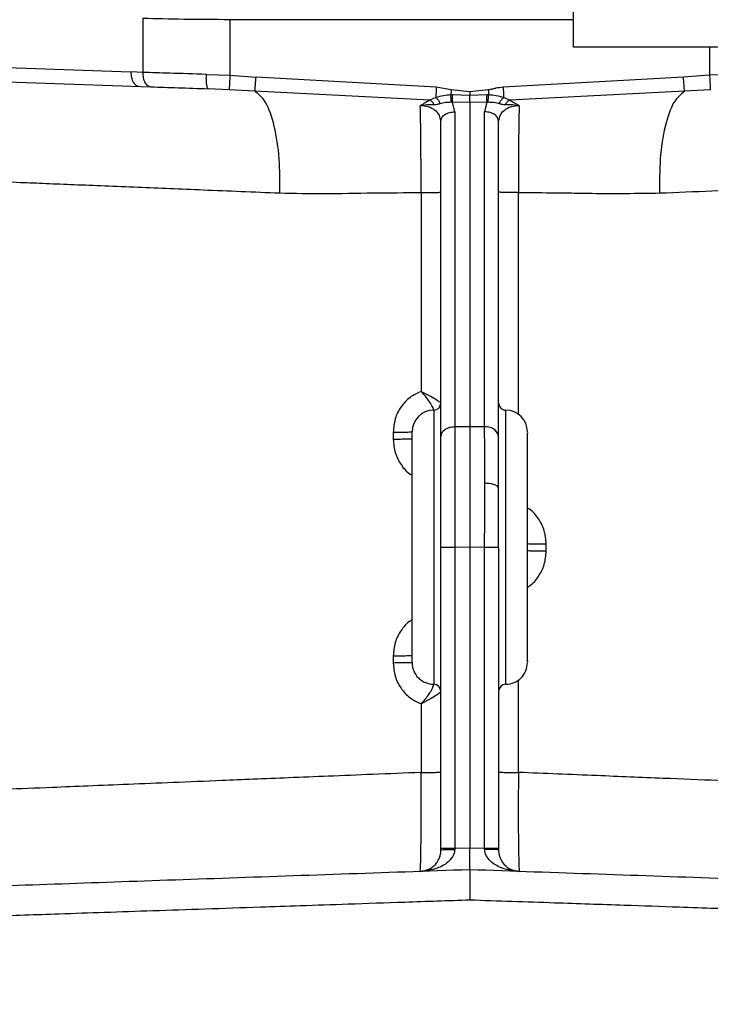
# Model space of a CAD drawing. Header units: inches. Extents: x 144.9 to 238.4, y 214.8 to 247.7.
# Tile 160 of 256: x 183.287 to 183.405, y 224.531 to 224.699. Entities that reach past the tile are written whole.
import ezdxf

# ---------------------------------------------------------------- set-up
doc = ezdxf.new("R2010")
doc.units = ezdxf.units.IN
doc.header["$LTSCALE"] = 0.25
doc.header["$MEASUREMENT"] = 0
doc.layers.add('ANNOTATIONS', color=1, linetype='Continuous')
doc.layers.add('MOTOR RH', color=7, linetype='Continuous')
doc.styles.add('ARIAL', font='arial.ttf', dxfattribs={"height": 0.09375})
doc.dimstyles.new('STANDARD$0', dxfattribs={"dimtxt": 0.09375, "dimasz": 0.09375, "dimexe": 0.03125, "dimexo": 0.046875, "dimgap": 0.09, "dimtad": 0, "dimtih": 1, "dimtoh": 1, "dimdec": 4, "dimzin": 0, "dimdsep": 46, "dimtxsty": 'ARIAL', "dimcen": 0.09, "dimadec": 0, "dimazin": 0, "dimtfac": 1, "dimtdec": 4, "dimtofl": 0, "dimtmove": 0, "dimatfit": 1, "dimfxl": 1, "dimtolj": 1, "dimtzin": 0, "dimarcsym": 0})

# ---------------------------------------------------------------- blocks, each defined once
blk = doc.blocks.new('*D49')
at = {"layer": 'ANNOTATIONS', "color": 0, "lineweight": -2, "transparency": 16777216}
for p, q in [((182.6900893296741, 223.8493624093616), (182.6900893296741, 225.9990556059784)), ((183.8307143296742, 224.9900478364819), (183.8307143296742, 225.9990556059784)), ((182.7838393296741, 225.9678056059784), (182.9752918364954, 225.9678056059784)), ((183.7369643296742, 225.9678056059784), (183.5455118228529, 225.9678056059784))]:
    blk.add_line(p, q, dxfattribs=at)
at = {"layer": 'ANNOTATIONS', "color": 0, "transparency": 16777216}
for points in [[(182.7838393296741, 225.9834306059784), (182.7838393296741, 225.9521806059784), (182.6900893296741, 225.9678056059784)], [(183.7369643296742, 225.9834306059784), (183.7369643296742, 225.9521806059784), (183.8307143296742, 225.9678056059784)]]:
    blk.add_solid(points, dxfattribs=at)
at = {"layer": 'defpoints', "color": 0, "transparency": 16777216}
for p in [(182.6900893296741, 225.9678056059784), (183.8307143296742, 224.9431728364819), (182.6900893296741, 223.8024874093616)]:
    blk.add_point(p, dxfattribs=at)
at = {"layer": 'ANNOTATIONS', "color": 0, "transparency": 16777216, "insert": (183.2604018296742, 225.9678056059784), "char_height": 0.09375, "attachment_point": 5, "style": 'ARIAL'}
blk.add_mtext('\\A1;18 5/8"', dxfattribs=at)
blk = doc.blocks.new('*D51')
at = {"layer": 'ANNOTATIONS', "color": 0, "lineweight": -2, "transparency": 16777216}
for p, q in [((182.6900893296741, 223.8493624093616), (182.6900893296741, 226.3654182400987)), ((184.1636564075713, 225.1127240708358), (184.1636564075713, 226.3654182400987)), ((182.7838393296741, 226.3341682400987), (183.2225311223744, 226.3341682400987)), ((184.0699064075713, 226.3341682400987), (183.631214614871, 226.3341682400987))]:
    blk.add_line(p, q, dxfattribs=at)
at = {"layer": 'ANNOTATIONS', "color": 0, "transparency": 16777216}
for points in [[(182.7838393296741, 226.3497932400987), (182.7838393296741, 226.3185432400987), (182.6900893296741, 226.3341682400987)], [(184.0699064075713, 226.3497932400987), (184.0699064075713, 226.3185432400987), (184.1636564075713, 226.3341682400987)]]:
    blk.add_solid(points, dxfattribs=at)
at = {"layer": 'defpoints', "color": 0, "transparency": 16777216}
for p in [(182.6900893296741, 226.3341682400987), (184.1636564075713, 225.0658490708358), (182.6900893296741, 223.8024874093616)]:
    blk.add_point(p, dxfattribs=at)
at = {"layer": 'ANNOTATIONS', "color": 0, "transparency": 16777216, "insert": (183.4268728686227, 226.3341682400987), "char_height": 0.09375, "attachment_point": 5, "style": 'ARIAL'}
blk.add_mtext('\\A1;24""', dxfattribs=at)

msp = doc.modelspace()

# ---------------------------------------------------------------- linework, layer by layer
at = {"layer": 'MOTOR RH'}
for p, q in [((183.3818937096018, 224.6943330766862), (183.3818937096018, 224.8924580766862)), ((183.3083993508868, 224.6992285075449), (183.3083993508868, 224.6900391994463)), ((183.3818937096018, 224.6990211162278), (183.3232819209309, 224.6990211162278)), ((183.3232819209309, 224.699021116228), (183.3232819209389, 224.689542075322)), ((183.5286437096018, 224.6943330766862), (183.3818937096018, 224.6943330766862)), ((183.4051373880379, 224.6943330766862), (183.4051373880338, 224.689542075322)), ((183.2729382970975, 224.6912775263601), (183.3063776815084, 224.6901097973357)), ((183.3083993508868, 224.6900391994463), (183.3063776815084, 224.6901097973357)), ((183.3192607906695, 224.6896978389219), (183.3232819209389, 224.689542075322)), ((183.3232819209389, 224.689542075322), (183.3277371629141, 224.6892430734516)), ((183.4051373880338, 224.689542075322), (183.4006821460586, 224.6892430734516)), ((183.4091585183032, 224.6896978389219), (183.4051373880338, 224.689542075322)), ((183.274340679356, 224.688818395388), (183.3098017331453, 224.6875800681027)), ((183.3584961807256, 224.6874920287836), (183.3277371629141, 224.6892430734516)), ((183.4006821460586, 224.6892430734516), (183.3699231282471, 224.6874920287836)), ((183.3231480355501, 224.6870882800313), (183.3195770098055, 224.6872387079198)), ((183.3275466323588, 224.6868091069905), (183.3231480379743, 224.6870882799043)), ((183.3573740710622, 224.6853204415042), (183.3275466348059, 224.6868091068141)), ((183.3610491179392, 224.6870496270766), (183.3584961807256, 224.6874920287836)), ((183.3610491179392, 224.6870496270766), (183.3609721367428, 224.6861823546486)), ((183.3612826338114, 224.6861836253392), (183.3609721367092, 224.6861823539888)), ((183.3642096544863, 224.6867335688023), (183.3610491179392, 224.6870496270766)), ((183.3612897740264, 224.6857644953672), (183.3612826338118, 224.6861836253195)), ((183.364209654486, 224.6861088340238), (183.3612826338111, 224.6861836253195)), ((183.3673701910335, 224.6870496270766), (183.3642096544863, 224.6867335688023)), ((183.3642096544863, 224.6867335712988), (183.3642096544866, 224.6861088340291)), ((183.3671366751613, 224.6861836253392), (183.3642096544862, 224.6861088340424)), ((183.3671295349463, 224.6857644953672), (183.3671366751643, 224.6861836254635)), ((183.3674471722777, 224.6861823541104), (183.3671366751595, 224.6861836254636)), ((183.3673701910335, 224.6870496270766), (183.3674471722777, 224.6861823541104)), ((183.4008726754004, 224.6868091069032), (183.3710452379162, 224.6853204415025)), ((183.4052712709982, 224.6870882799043), (183.4008726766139, 224.6868091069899)), ((183.3584252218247, 224.6857480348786), (183.3573740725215, 224.685320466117)), ((183.3591580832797, 224.6847215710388), (183.3590972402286, 224.6848760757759)), ((183.3612875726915, 224.6849742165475), (183.3642096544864, 224.6850100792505)), ((183.3616631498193, 224.6833295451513), (183.3612875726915, 224.6849742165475)), ((183.3642096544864, 224.6850100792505), (183.3642096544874, 224.6296104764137)), ((183.3642096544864, 224.6850100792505), (183.367131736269, 224.6849742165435)), ((183.367131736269, 224.6849742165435), (183.3667561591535, 224.6833295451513)), ((183.3692612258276, 224.6847215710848), (183.3693220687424, 224.6848760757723)), ((183.3710452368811, 224.6853204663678), (183.3699940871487, 224.6857480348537)), ((183.3616631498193, 224.6833295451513), (183.3616631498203, 224.6295781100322)), ((183.3667561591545, 224.6295781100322), (183.3667561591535, 224.6833295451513)), ((183.3592883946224, 224.6817485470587), (183.359159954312, 224.6822305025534)), ((183.3592883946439, 224.6817485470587), (183.3594675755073, 224.6823411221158)), ((183.3592883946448, 224.6279974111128), (183.3592883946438, 224.6817485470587)), ((183.3691309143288, 224.6817485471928), (183.3689517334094, 224.6823411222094)), ((183.3692593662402, 224.6822305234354), (183.3691309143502, 224.6817485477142)), ((183.36913091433, 224.6279974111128), (183.3691309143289, 224.6817485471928)), ((183.3559047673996, 224.6695388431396), (183.3559027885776, 224.6356346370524)), ((183.3725167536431, 224.6316441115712), (183.3725148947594, 224.6695388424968)), ((183.3580580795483, 224.6324302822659), (183.3580639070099, 224.6324355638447)), ((183.3580580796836, 224.6324302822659), (183.3580580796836, 224.5856783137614)), ((183.3703612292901, 224.5856783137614), (183.3703612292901, 224.6324302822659)), ((183.3642096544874, 224.6296104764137), (183.3616631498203, 224.6295781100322)), ((183.3667561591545, 224.6295781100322), (183.3642096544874, 224.6296104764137)), ((183.3511552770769, 224.6286749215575), (183.3511551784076, 224.6274446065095)), ((183.3592883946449, 224.557434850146), (183.3592883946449, 224.6090290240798)), ((183.3642096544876, 224.6090613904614), (183.3616631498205, 224.6090290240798)), ((183.3616631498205, 224.6090290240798), (183.3616631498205, 224.5576421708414)), ((183.3667561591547, 224.6090290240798), (183.3642096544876, 224.6090613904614)), ((183.3642096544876, 224.6090613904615), (183.3642096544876, 224.557731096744)), ((183.3667561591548, 224.5576421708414), (183.3667561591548, 224.6090290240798)), ((183.3691309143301, 224.6090290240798), (183.3691309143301, 224.5574348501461)), ((183.3772656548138, 224.6083747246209), (183.3772655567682, 224.609605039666)), ((183.3511522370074, 224.5905351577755), (183.3511521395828, 224.5893048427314)), ((183.3691309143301, 224.5884882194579), (183.369140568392, 224.5884882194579)), ((183.3580675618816, 224.5856640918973), (183.3580580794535, 224.5856783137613)), ((183.3725199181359, 224.5706372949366), (183.3725190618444, 224.5864557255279)), ((183.3559000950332, 224.5823451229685), (183.3558993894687, 224.5706372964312)), ((183.369140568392, 224.5638819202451), (183.3691309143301, 224.5638819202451)), ((183.3616631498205, 224.5576421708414), (183.3592883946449, 224.5576421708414)), ((183.3616631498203, 224.5576421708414), (183.3616603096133, 224.557517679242)), ((183.3642096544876, 224.557731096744), (183.3616631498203, 224.5576421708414)), ((183.3667561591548, 224.5576421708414), (183.3642096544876, 224.557731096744)), ((183.3667589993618, 224.557517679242), (183.3667561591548, 224.5576421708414)), ((183.3691309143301, 224.5576421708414), (183.3667561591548, 224.5576421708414))]:
    msp.add_line(p, q, dxfattribs=at)
for centre, radius, start, end in [((183.3580580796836, 224.628739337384), 0.00369094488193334, 90.00000329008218, 179.9999999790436), ((183.3580580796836, 224.6336605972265), 0.001230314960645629, 270.0000000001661, 359.9999999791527), ((183.3703612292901, 224.6336605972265), 0.001230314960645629, 179.9999999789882, 270.0000000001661), ((183.3703612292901, 224.628739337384), 0.00369094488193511, 2.095644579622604e-08, 89.99999999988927), ((183.3670611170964, 224.6274620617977), 0.002137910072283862, 14.50164381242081, 98.20081522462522), ((183.3580580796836, 224.5893692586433), 0.00369094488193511, 179.9999999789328, 270), ((183.3703612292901, 224.5893692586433), 0.003690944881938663, 269.9999999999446, 2.101181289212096e-08), ((183.3580580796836, 224.5844479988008), 0.001230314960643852, 2.101181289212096e-08, 90), ((183.3703612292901, 224.5844479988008), 0.001230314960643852, 90, 179.9999999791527)]:
    msp.add_arc(centre, radius, start, end, dxfattribs=at)
for points, knots in [([(183.3232819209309, 224.6990211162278), (183.3205959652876, 224.6990304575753), (183.3152240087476, 224.6990491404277), (183.3106742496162, 224.6991687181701), (183.3083993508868, 224.6992285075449)], [0, 0, 0, 0, 0.4999957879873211, 1, 1, 1, 1]), ([(183.3192607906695, 224.6896978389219), (183.3171256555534, 224.6897647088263), (183.313221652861, 224.6898869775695), (183.3099030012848, 224.6899917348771), (183.3083993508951, 224.690039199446)], [0, 0, 0, 0, 0.5469092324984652, 1, 1, 1, 1]), ([(183.3195770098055, 224.6872387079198), (183.3195277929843, 224.6872730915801), (183.3194520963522, 224.6873259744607), (183.3193694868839, 224.6876337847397), (183.3193162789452, 224.6879511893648), (183.3192781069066, 224.6883443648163), (183.3192477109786, 224.6889152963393), (183.3192556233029, 224.6893895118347), (183.3192607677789, 224.6896978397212)], [0, 0, 0, 0, 0.2395353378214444, 0.3684110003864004, 0.4999998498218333, 0.6315887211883, 0.7604644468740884, 1, 1, 1, 1]), ([(183.3232819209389, 224.689542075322), (183.3232655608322, 224.6892422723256), (183.3232315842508, 224.6886196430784), (183.323187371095, 224.6878094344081), (183.3231559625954, 224.6872337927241), (183.3231506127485, 224.6871355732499), (183.3231480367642, 224.6870882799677)], [0, 0, 0, 0, 0.2407581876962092, 0.5000053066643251, 0.7592494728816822, 1, 1, 1, 1]), ([(183.4051373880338, 224.689542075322), (183.4051537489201, 224.6892422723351), (183.405187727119, 224.6886196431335), (183.4052319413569, 224.6878094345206), (183.4052633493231, 224.6872337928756), (183.4052686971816, 224.6871355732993), (183.4052712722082, 224.6870882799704)], [0, 0, 0, 0, 0.2407582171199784, 0.5000053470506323, 0.75924950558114, 1, 1, 1, 1]), ([(183.3275466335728, 224.6868091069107), (183.3275516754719, 224.68687367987), (183.3275621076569, 224.6870072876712), (183.3276074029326, 224.6875859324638), (183.3276684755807, 224.6883658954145), (183.3277147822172, 224.6889572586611), (183.3277371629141, 224.6892430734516)], [0, 0, 0, 0, 0.2416448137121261, 0.4999868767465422, 0.7583361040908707, 1, 1, 1, 1]), ([(183.4008726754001, 224.6868091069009), (183.4008676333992, 224.6868736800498), (183.4008572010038, 224.6870072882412), (183.4008119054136, 224.6875859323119), (183.4007508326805, 224.6883658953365), (183.400704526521, 224.6889572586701), (183.4006821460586, 224.6892430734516)], [0, 0, 0, 0, 0.2416447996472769, 0.4999868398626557, 0.7583361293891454, 1, 1, 1, 1]), ([(183.3098017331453, 224.6875800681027), (183.311302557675, 224.6875276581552), (183.31430436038, 224.6874228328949), (183.3178194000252, 224.6873000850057), (183.3195770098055, 224.6872387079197)], [0, 0, 0, 0, 0.4999744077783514, 1, 1, 1, 1]), ([(183.33180105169, 224.6694715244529), (183.3318098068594, 224.6714394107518), (183.3318280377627, 224.6755371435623), (183.3309485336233, 224.6810540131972), (183.3294784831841, 224.6852715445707), (183.32817887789, 224.6863058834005), (183.3275466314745, 224.6868090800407)], [0, 0, 0, 0, 0.237007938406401, 0.4935220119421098, 0.7536029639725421, 1, 1, 1, 1]), ([(183.360972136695, 224.6861823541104), (183.3605439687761, 224.6861550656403), (183.3596588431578, 224.6860986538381), (183.3588452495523, 224.6858674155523), (183.3584252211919, 224.685748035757)], [0, 0, 0, 0, 0.4837368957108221, 1, 1, 1, 1]), ([(183.3584961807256, 224.6874920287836), (183.3584898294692, 224.687335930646), (183.3584768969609, 224.6870180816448), (183.3584580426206, 224.6865546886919), (183.3584401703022, 224.6861154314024), (183.3584302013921, 224.6858704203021), (183.3584252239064, 224.6857480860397)], [0, 0, 0, 0, 0.2414772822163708, 0.4916990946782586, 0.7462049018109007, 1, 1, 1, 1]), ([(183.3610676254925, 224.6849894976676), (183.3610637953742, 224.6850753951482), (183.3610560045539, 224.6852501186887), (183.3610337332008, 224.6855597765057), (183.3610055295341, 224.6858806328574), (183.3609831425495, 224.686082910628), (183.360972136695, 224.6861823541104)], [0, 0, 0, 0, 0.2458101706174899, 0.500000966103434, 0.7541912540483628, 1, 1, 1, 1]), ([(183.3642096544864, 224.6850100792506), (183.3642096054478, 224.6850851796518), (183.3642095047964, 224.685239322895), (183.3642093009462, 224.6855163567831), (183.364209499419, 224.6858142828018), (183.3642096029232, 224.686010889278), (183.3642096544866, 224.6861088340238)], [0, 0, 0, 0, 0.2381863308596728, 0.4888763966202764, 0.7453701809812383, 1, 1, 1, 1]), ([(183.3673516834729, 224.6849894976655), (183.3673555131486, 224.6850753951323), (183.3673633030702, 224.6852501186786), (183.3673855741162, 224.6855597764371), (183.3674137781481, 224.6858806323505), (183.3674361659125, 224.6860829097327), (183.367447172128, 224.6861823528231)], [0, 0, 0, 0, 0.2458102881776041, 0.5000013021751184, 0.7541919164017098, 1, 1, 1, 1]), ([(183.3699231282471, 224.6874920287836), (183.3694917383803, 224.6874519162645), (183.3690338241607, 224.687409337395), (183.3684018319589, 224.6872642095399), (183.3679835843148, 224.6871535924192), (183.3675833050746, 224.6870857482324), (183.3673701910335, 224.6870496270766)], [0, 0, 0, 0, 0.4998569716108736, 0.5305910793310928, 0.7500803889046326, 1, 1, 1, 1]), ([(183.3699940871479, 224.6857480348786), (183.3695740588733, 224.6858674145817), (183.3687604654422, 224.6860986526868), (183.3678753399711, 224.6861550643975), (183.367447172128, 224.6861823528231)], [0, 0, 0, 0, 0.5162631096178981, 1, 1, 1, 1]), ([(183.3699231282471, 224.6874920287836), (183.3699294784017, 224.6873359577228), (183.3699424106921, 224.6870181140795), (183.3699612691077, 224.6865546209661), (183.369979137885, 224.6861154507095), (183.3699891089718, 224.6858703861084), (183.3699940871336, 224.6857480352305)], [0, 0, 0, 0, 0.2414344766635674, 0.4916889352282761, 0.7462207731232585, 0.9999999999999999, 0.9999999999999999, 0.9999999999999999, 0.9999999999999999]), ([(183.4008726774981, 224.6868090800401), (183.4002404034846, 224.686305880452), (183.3989407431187, 224.6852715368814), (183.3974706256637, 224.6810539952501), (183.396591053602, 224.6755371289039), (183.3966092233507, 224.6714394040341), (183.3966179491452, 224.6694715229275)], [0, 0, 0, 0, 0.246397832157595, 0.5064789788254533, 0.7629927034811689, 1, 1, 1, 1]), ([(183.3559047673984, 224.6695388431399), (183.3559046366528, 224.6707403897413), (183.3559043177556, 224.6736710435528), (183.3558773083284, 224.6780607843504), (183.3558301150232, 224.6818863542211), (183.3557893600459, 224.683612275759), (183.3557721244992, 224.6843421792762)], [0, 0, 0, 0, 0.205336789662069, 0.5008303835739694, 0.7888979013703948, 1, 1, 1, 1]), ([(183.3557721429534, 224.6843425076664), (183.355772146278, 224.6843425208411), (183.3557721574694, 224.6843425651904), (183.3557722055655, 224.684342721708), (183.3557724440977, 224.6843432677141), (183.3557738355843, 224.6843451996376), (183.3557825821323, 224.6843516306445), (183.3558031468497, 224.6843623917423), (183.3558361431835, 224.684386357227), (183.3559010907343, 224.6844287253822), (183.3560263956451, 224.6845126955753), (183.3562712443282, 224.6846713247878), (183.3567238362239, 224.6849632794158), (183.3571183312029, 224.6851799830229), (183.3573740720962, 224.6853204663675)], [0, 0, 0, 0, 2.810596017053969e-05, 9.461166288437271e-05, 0.0003359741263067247, 0.001220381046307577, 0.004519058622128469, 0.01747225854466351, 0.03478294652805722, 0.06923594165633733, 0.1374645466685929, 0.2711810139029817, 0.527525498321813, 1, 1, 1, 1]), ([(183.3557721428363, 224.6843425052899), (183.3561567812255, 224.6844234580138), (183.3569763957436, 224.6845959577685), (183.3577094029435, 224.6845869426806), (183.3580984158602, 224.6845821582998)], [0, 0, 0, 0, 0.469291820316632, 0.9999999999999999, 0.9999999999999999, 0.9999999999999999, 0.9999999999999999]), ([(183.359159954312, 224.6822305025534), (183.3591288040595, 224.6823978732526), (183.3590369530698, 224.682891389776), (183.3583331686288, 224.6835994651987), (183.3571877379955, 224.6842134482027), (183.3562431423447, 224.6842995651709), (183.3557721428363, 224.6843425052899)], [0, 0, 0, 0, 0.1470567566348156, 0.433617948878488, 0.7175874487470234, 1, 1, 1, 1]), ([(183.3580982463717, 224.684582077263), (183.3580544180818, 224.6846642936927), (183.3579655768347, 224.6848309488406), (183.3577870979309, 224.6850433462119), (183.3575871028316, 224.6852168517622), (183.357444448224, 224.6852862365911), (183.3573740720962, 224.6853204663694)], [0, 0, 0, 0, 0.2466665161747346, 0.5000003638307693, 0.7533340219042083, 1, 1, 1, 1]), ([(183.3580984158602, 224.6845821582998), (183.358275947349, 224.6845821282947), (183.3586261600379, 224.6845820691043), (183.3589823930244, 224.6846755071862), (183.3591580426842, 224.6847215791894)], [0, 0, 0, 0, 0.5069247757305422, 1, 1, 1, 1]), ([(183.3590972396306, 224.6848760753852), (183.3590563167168, 224.6849604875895), (183.3589736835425, 224.6851309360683), (183.3588068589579, 224.685371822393), (183.3586213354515, 224.6855866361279), (183.3584898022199, 224.6856948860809), (183.3584252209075, 224.6857480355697)], [0, 0, 0, 0, 0.2497396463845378, 0.5042842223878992, 0.756609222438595, 0.9999999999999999, 0.9999999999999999, 0.9999999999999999, 0.9999999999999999]), ([(183.3591580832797, 224.6847215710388), (183.3594531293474, 224.6848033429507), (183.3600304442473, 224.6849633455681), (183.3607270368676, 224.6849809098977), (183.3610676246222, 224.684989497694)], [0, 0, 0, 0, 0.5110660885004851, 1, 1, 1, 1]), ([(183.3610676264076, 224.6849894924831), (183.3611044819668, 224.6849880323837), (183.3611778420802, 224.6849851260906), (183.36125111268, 224.6849778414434), (183.3612875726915, 224.6849742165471)], [0, 0, 0, 0, 0.5023923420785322, 0.9999999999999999, 0.9999999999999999, 0.9999999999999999, 0.9999999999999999]), ([(183.3612875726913, 224.6849742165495), (183.361289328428, 224.685091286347), (183.3612928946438, 224.6853290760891), (183.361290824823, 224.6856178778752), (183.3612897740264, 224.6857644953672)], [0, 0, 0, 0, 0.4923248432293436, 1, 1, 1, 1]), ([(183.3671317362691, 224.6849742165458), (183.3671299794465, 224.6850912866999), (183.3671264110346, 224.6853290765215), (183.3671284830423, 224.6856178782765), (183.3671295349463, 224.6857644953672)], [0, 0, 0, 0, 0.4923261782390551, 1, 1, 1, 1]), ([(183.3671317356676, 224.6849742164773), (183.3671681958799, 224.6849778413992), (183.3672414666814, 224.6849851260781), (183.3673148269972, 224.6849880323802), (183.3673516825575, 224.6849894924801)], [0, 0, 0, 0, 0.4976090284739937, 1, 1, 1, 1]), ([(183.3673516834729, 224.6849894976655), (183.3676922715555, 224.6849809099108), (183.3683888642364, 224.6849633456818), (183.368966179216, 224.684803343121), (183.3692612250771, 224.6847215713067)], [0, 0, 0, 0, 0.4889343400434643, 1, 1, 1, 1]), ([(183.37264743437, 224.6843425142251), (183.3721764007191, 224.6842995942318), (183.3712317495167, 224.6842135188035), (183.3700862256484, 224.6835995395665), (183.3693823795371, 224.6828914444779), (183.3692905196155, 224.682397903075), (183.3692593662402, 224.6822305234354)], [0, 0, 0, 0, 0.2824160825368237, 0.5663813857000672, 0.85294257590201, 1, 1, 1, 1]), ([(183.3692612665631, 224.6847215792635), (183.3694369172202, 224.6846755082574), (183.3697931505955, 224.6845820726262), (183.3701433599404, 224.6845821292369), (183.3703208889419, 224.6845821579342)], [0, 0, 0, 0, 0.4930774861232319, 1, 1, 1, 1]), ([(183.3693220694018, 224.6848760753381), (183.3693629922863, 224.6849604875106), (183.3694456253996, 224.6851309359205), (183.3696124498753, 224.6853718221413), (183.3697979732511, 224.6855866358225), (183.3699295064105, 224.6856948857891), (183.3699940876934, 224.6857480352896)], [0, 0, 0, 0, 0.2497396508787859, 0.5042842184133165, 0.7566091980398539, 1, 1, 1, 1]), ([(183.3703208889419, 224.6845821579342), (183.3707093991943, 224.6845869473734), (183.3714424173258, 224.6845959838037), (183.3722621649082, 224.6844235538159), (183.37264743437, 224.6843425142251)], [0, 0, 0, 0, 0.5300145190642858, 1, 1, 1, 1]), ([(183.3710452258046, 224.6853204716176), (183.3709748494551, 224.6852862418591), (183.3708321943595, 224.6852168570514), (183.3706321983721, 224.6850433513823), (183.3704537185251, 224.6848309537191), (183.3703648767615, 224.6846642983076), (183.3703210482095, 224.6845820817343)], [0, 0, 0, 0, 0.2466658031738, 0.4999994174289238, 0.7533333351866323, 1, 1, 1, 1]), ([(183.3710452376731, 224.6853204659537), (183.3713129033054, 224.6851707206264), (183.371848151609, 224.6848712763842), (183.3723808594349, 224.6845187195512), (183.3726471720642, 224.6843424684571)], [0, 0, 0, 0, 0.5000774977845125, 1, 1, 1, 1]), ([(183.3726474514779, 224.6843422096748), (183.3726316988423, 224.6836770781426), (183.3725911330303, 224.681964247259), (183.3725443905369, 224.6782290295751), (183.3725160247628, 224.6737640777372), (183.3725152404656, 224.6708314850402), (183.3725148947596, 224.6695388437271)], [0, 0, 0, 0, 0.1938026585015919, 0.499075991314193, 0.7792004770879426, 1, 1, 1, 1]), ([(183.2655334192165, 224.6721850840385), (183.2663558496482, 224.672151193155), (183.268017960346, 224.6720827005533), (183.2722054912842, 224.67191055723), (183.2769284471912, 224.6717174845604), (183.2818093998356, 224.6715182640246), (183.2868787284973, 224.6713110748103), (183.2918998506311, 224.6711052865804), (183.2966928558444, 224.670908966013), (183.3019222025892, 224.6706948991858), (183.3091338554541, 224.6703997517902), (183.3189285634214, 224.6699982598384), (183.3273836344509, 224.6696522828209), (183.33180105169, 224.6694715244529)], [0, 0, 0, 0, 0.1211240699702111, 0.2447886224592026, 0.3286819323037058, 0.4137093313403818, 0.4998722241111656, 0.5600793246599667, 0.6218325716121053, 0.6851324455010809, 0.7499794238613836, 0.8693748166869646, 1, 1, 1, 1]), ([(183.3966179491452, 224.6694715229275), (183.3996188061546, 224.6695943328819), (183.4054508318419, 224.6698330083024), (183.4135166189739, 224.6701632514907), (183.4211362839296, 224.6704755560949), (183.4282943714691, 224.6707684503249), (183.4349810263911, 224.6710422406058), (183.4421330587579, 224.6713354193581), (183.4492800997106, 224.6716272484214), (183.4556797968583, 224.6718886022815), (183.460400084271, 224.6720826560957), (183.4620630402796, 224.6721511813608), (183.4628858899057, 224.6721850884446)], [0, 0, 0, 0, 0.08837699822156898, 0.1717565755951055, 0.2501394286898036, 0.3362471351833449, 0.4196069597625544, 0.5002199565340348, 0.6289848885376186, 0.7552000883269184, 0.8788702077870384, 1, 1, 1, 1]), ([(183.33180105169, 224.6694715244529), (183.3343244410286, 224.6694182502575), (183.3395482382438, 224.6693079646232), (183.3476177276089, 224.6695116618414), (183.3531695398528, 224.6695298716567), (183.3559047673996, 224.6695388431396)], [0, 0, 0, 0, 0.3216064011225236, 0.6657738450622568, 1, 1, 1, 1]), ([(183.3725148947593, 224.669538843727), (183.3746569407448, 224.6695348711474), (183.3778444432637, 224.6695289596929), (183.3817600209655, 224.6694656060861), (183.3837367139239, 224.6694343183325), (183.3847293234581, 224.6694184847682), (183.3849849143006, 224.6694144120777), (183.3850526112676, 224.6694133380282), (183.3850722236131, 224.6694130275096), (183.3889811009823, 224.6693523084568), (183.3928005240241, 224.6694119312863), (183.3966179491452, 224.6694715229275)], [0, 0, 0, 0, 0.2615706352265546, 0.3892339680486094, 0.4824090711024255, 0.506244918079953, 0.512474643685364, 0.5141674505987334, 0.5146583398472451, 0.514912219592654, 1, 1, 1, 1]), ([(183.3559027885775, 224.6356346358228), (183.3552499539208, 224.6353253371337), (183.3539215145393, 224.6346959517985), (183.3523978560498, 224.6330247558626), (183.3513541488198, 224.6309671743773), (183.3512216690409, 224.629440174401), (183.3511552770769, 224.6286749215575)], [0, 0, 0, 0, 0.2409171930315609, 0.490237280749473, 0.7445334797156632, 1, 1, 1, 1]), ([(183.3580639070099, 224.6324355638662), (183.3580635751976, 224.6324662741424), (183.3580629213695, 224.6325267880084), (183.3579264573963, 224.6328872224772), (183.357567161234, 224.6335787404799), (183.3568564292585, 224.6346010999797), (183.3562216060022, 224.6352890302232), (183.3559027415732, 224.6356345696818)], [0, 0, 0, 0, 0.1351017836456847, 0.2662148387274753, 0.5145907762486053, 0.7561845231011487, 1, 1, 1, 1]), ([(183.355902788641, 224.6356346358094), (183.3563853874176, 224.6353961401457), (183.3573372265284, 224.6349257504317), (183.3584392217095, 224.6342769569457), (183.3591556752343, 224.6337927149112), (183.3592460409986, 224.6337051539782), (183.3592883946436, 224.6336641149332)], [0, 0, 0, 0, 0.2768584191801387, 0.5460533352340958, 0.7872391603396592, 0.9999999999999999, 0.9999999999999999, 0.9999999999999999, 0.9999999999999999]), ([(183.3616631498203, 224.6295781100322), (183.3616614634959, 224.6280929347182), (183.3616580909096, 224.6251226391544), (183.3616564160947, 224.6200110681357), (183.3616580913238, 224.6146104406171), (183.361661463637, 224.6108895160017), (183.3616631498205, 224.6090290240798)], [0, 0, 0, 0, 0.250005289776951, 0.5000013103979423, 0.7499966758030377, 1, 1, 1, 1]), ([(183.3642096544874, 224.6296104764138), (183.3642095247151, 224.6281253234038), (183.364209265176, 224.6251550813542), (183.3642087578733, 224.6200435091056), (183.3642092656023, 224.614642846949), (183.3642095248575, 224.6109218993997), (183.3642096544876, 224.6090613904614)], [0, 0, 0, 0, 0.2500060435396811, 0.5000013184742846, 0.7499959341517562, 1, 1, 1, 1]), ([(183.3667616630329, 224.6199629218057), (183.3667614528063, 224.6216781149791), (183.3667610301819, 224.6251262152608), (183.3667577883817, 224.6280890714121), (183.3667561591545, 224.6295781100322)], [0, 0, 0, 0, 0.4974313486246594, 1, 1, 1, 1]), ([(183.3511551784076, 224.6274446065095), (183.351220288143, 224.626675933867), (183.3513501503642, 224.6251428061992), (183.3524167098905, 224.6231188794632), (183.3534757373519, 224.6218026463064), (183.3542501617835, 224.6213951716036), (183.354367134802, 224.6213336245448)], [0, 0, 0, 0, 0.3181762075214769, 0.6346066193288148, 0.9448091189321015, 1, 1, 1, 1]), ([(183.3543671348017, 224.5893692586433), (183.3543671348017, 224.5896322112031), (183.3543671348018, 224.5900367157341), (183.3543671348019, 224.5924913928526), (183.354367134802, 224.5950319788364), (183.3543671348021, 224.598185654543), (183.3543671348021, 224.6027686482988), (183.3543671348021, 224.6090542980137), (183.3543671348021, 224.6153399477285), (183.3543671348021, 224.6199229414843), (183.354367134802, 224.6230766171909), (183.3543671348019, 224.6256172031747), (183.3543671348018, 224.6280718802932), (183.3543671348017, 224.6284763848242), (183.3543671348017, 224.628739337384)], [0, 0, 0, 0, 0.1197284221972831, 0.1841803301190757, 0.2499999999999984, 0.3158196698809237, 0.3802715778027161, 0.5000000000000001, 0.6197284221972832, 0.6841803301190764, 0.7500000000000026, 0.8158196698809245, 0.8802715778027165, 1, 1, 1, 1]), ([(183.3592883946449, 224.6090290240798), (183.3592883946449, 224.6107446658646), (183.3592883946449, 224.6141793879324), (183.3592883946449, 224.6191664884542), (183.3592883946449, 224.6238863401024), (183.3592883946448, 224.6266279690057), (183.3592883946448, 224.6279974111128)], [0, 0, 0, 0, 0.2497497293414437, 0.5000000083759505, 0.7502502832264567, 1, 1, 1, 1]), ([(183.3691309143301, 224.6191219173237), (183.36913091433, 224.6207132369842), (183.36913091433, 224.6238959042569), (183.36913091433, 224.6266302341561), (183.36913091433, 224.6279974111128)], [0, 0, 0, 0, 0.4999956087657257, 1, 1, 1, 1]), ([(183.374052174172, 224.5896486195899), (183.374052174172, 224.589569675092), (183.3740521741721, 224.5892374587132), (183.3740521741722, 224.5913038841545), (183.3740521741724, 224.5956288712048), (183.3740521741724, 224.6018994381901), (183.3740521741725, 224.609062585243), (183.3740521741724, 224.6162205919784), (183.3740521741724, 224.6224846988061), (183.3740521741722, 224.6268068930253), (183.3740521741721, 224.6288724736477), (183.374052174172, 224.6285391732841), (183.374052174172, 224.6284601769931)], [0, 0, 0, 0, 0.03616353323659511, 0.152184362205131, 0.268109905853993, 0.3841755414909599, 0.5001645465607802, 0.6160475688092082, 0.7319361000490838, 0.8478961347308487, 0.9639495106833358, 1, 1, 1, 1]), ([(183.3667561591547, 224.6090290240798), (183.3667577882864, 224.6109031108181), (183.3667610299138, 224.6146321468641), (183.3667614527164, 224.6181920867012), (183.3667616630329, 224.6199629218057)], [0, 0, 0, 0, 0.5025660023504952, 1, 1, 1, 1]), ([(183.3691309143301, 224.6191219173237), (183.3690894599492, 224.6192385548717), (183.369003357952, 224.6194808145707), (183.3683677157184, 224.6197591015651), (183.3675729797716, 224.6199262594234), (183.3670253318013, 224.6199510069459), (183.3667616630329, 224.6199629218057)], [0, 0, 0, 0, 0.270727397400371, 0.5623089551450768, 0.7892707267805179, 1, 1, 1, 1]), ([(183.3691309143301, 224.6090290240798), (183.3691309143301, 224.6107501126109), (183.3691309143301, 224.6141922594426), (183.3691309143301, 224.617478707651), (183.3691309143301, 224.6191219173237)], [0, 0, 0, 0, 0.5000043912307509, 1, 1, 1, 1]), ([(183.3772655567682, 224.609605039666), (183.3772008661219, 224.6103709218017), (183.3770716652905, 224.6119005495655), (183.3760079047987, 224.6139265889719), (183.3749449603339, 224.615243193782), (183.3741696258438, 224.6156521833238), (183.3740521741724, 224.615714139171)], [0, 0, 0, 0, 0.3173912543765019, 0.6338971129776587, 0.9445408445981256, 1, 1, 1, 1]), ([(183.3740521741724, 224.6022646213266), (183.3741689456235, 224.6023261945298), (183.3749436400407, 224.6027346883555), (183.3760059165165, 224.6040496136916), (183.3770712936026, 224.6060750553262), (183.3772008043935, 224.6076074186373), (183.3772656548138, 224.6083747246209)], [0, 0, 0, 0, 0.05512072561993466, 0.3656862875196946, 0.6823777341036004, 1, 1, 1, 1]), ([(183.354367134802, 224.5966471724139), (183.3542500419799, 224.5965855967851), (183.3534765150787, 224.5961788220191), (183.3524165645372, 224.5948636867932), (183.3513480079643, 224.5928388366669), (183.3512176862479, 224.5913053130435), (183.3511522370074, 224.5905351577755)], [0, 0, 0, 0, 0.05522658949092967, 0.3648323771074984, 0.6810106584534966, 0.9999999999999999, 0.9999999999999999, 0.9999999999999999, 0.9999999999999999]), ([(183.3511521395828, 224.5893048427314), (183.3512182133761, 224.5885411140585), (183.3513502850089, 224.587014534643), (183.3523923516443, 224.5849579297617), (183.3539159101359, 224.583285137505), (183.3552464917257, 224.582654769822), (183.3559000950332, 224.5823451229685)], [0, 0, 0, 0, 0.2547049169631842, 0.5091170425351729, 0.7588703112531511, 1, 1, 1, 1]), ([(183.3559000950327, 224.5823451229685), (183.3559003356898, 224.582345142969), (183.3559010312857, 224.5823452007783), (183.3559031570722, 224.5823460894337), (183.3559091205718, 224.5823517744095), (183.3559180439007, 224.5823649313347), (183.3559406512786, 224.5823860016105), (183.3559797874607, 224.5824281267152), (183.3560597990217, 224.5825111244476), (183.356216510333, 224.582680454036), (183.3563686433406, 224.5828509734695), (183.3565089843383, 224.583013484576), (183.3566737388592, 224.5832083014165), (183.3568671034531, 224.5834497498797), (183.3571034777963, 224.583766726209), (183.3573562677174, 224.5841306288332), (183.3577221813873, 224.5847244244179), (183.3580376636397, 224.5854036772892), (183.3580578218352, 224.5855792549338), (183.3580675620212, 224.5856640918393)], [0, 0, 0, 0, 0.000124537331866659, 0.0003599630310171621, 0.001169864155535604, 0.004310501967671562, 0.008554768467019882, 0.01704809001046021, 0.03405486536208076, 0.06815678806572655, 0.1367389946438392, 0.1535150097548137, 0.1818317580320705, 0.2727556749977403, 0.3217241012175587, 0.4053643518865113, 0.5337320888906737, 0.7747052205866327, 1, 1, 1, 1]), ([(183.3592883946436, 224.5844385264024), (183.3592459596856, 224.5843831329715), (183.3591554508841, 224.5842649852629), (183.3584380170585, 224.5837410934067), (183.3573349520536, 224.5830621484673), (183.3563828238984, 224.5825863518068), (183.3559000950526, 224.5823451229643)], [0, 0, 0, 0, 0.212950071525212, 0.4541975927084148, 0.7232782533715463, 1, 1, 1, 1]), ([(183.3558993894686, 224.5706372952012), (183.3531371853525, 224.5705246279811), (183.3478233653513, 224.5703078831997), (183.3402811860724, 224.5700005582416), (183.3334799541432, 224.5697227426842), (183.3274210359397, 224.5694746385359), (183.3207898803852, 224.5692032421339), (183.3136123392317, 224.5689106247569), (183.305997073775, 224.5685998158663), (183.2991263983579, 224.5683190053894), (183.2919559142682, 224.5680258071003), (183.2847627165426, 224.5677324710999), (183.277931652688, 224.5674534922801), (183.2713595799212, 224.5671847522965), (183.2656934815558, 224.5669537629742), (183.2639426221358, 224.56688208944), (183.2630745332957, 224.5668465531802)], [0, 0, 0, 0, 0.059038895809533, 0.1135767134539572, 0.1636121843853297, 0.2091441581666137, 0.2501716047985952, 0.3166598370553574, 0.3805064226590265, 0.441710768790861, 0.5002723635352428, 0.5859020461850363, 0.6692275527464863, 0.750248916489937, 0.8761715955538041, 0.9999999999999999, 0.9999999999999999, 0.9999999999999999, 0.9999999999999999]), ([(183.3557262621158, 224.5537461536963), (183.3557615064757, 224.5539991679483), (183.355831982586, 224.5545051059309), (183.3559058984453, 224.5583926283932), (183.3559379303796, 224.5639655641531), (183.3559122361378, 224.5684134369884), (183.3558993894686, 224.5706372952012)], [0, 0, 0, 0, 0.2500793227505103, 0.5000691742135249, 0.7500433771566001, 1, 1, 1, 1]), ([(183.3725199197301, 224.5706372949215), (183.372507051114, 224.5684072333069), (183.3724813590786, 224.5639549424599), (183.3725135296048, 224.5583839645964), (183.3725874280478, 224.55450356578), (183.3726578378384, 224.5539986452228), (183.3726930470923, 224.5537461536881)], [0, 0, 0, 0, 0.2506443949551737, 0.5004084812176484, 0.7501733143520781, 1, 1, 1, 1]), ([(183.4653447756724, 224.5668465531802), (183.4648320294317, 224.5668675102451), (183.4638006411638, 224.5669096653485), (183.4605589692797, 224.5670421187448), (183.4565036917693, 224.5672074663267), (183.4519264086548, 224.5673946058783), (183.4471794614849, 224.5675885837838), (183.4417001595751, 224.5678122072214), (183.4363598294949, 224.5680300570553), (183.4314287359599, 224.5682316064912), (183.4270983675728, 224.5684086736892), (183.422438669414, 224.5685990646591), (183.4174479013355, 224.5688027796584), (183.4121271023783, 224.5690198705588), (183.4054235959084, 224.5692932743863), (183.3967207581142, 224.5696499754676), (183.3853772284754, 224.5701131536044), (183.3769998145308, 224.5704546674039), (183.3725199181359, 224.5706372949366)], [0, 0, 0, 0, 0.08234597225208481, 0.1656387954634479, 0.2498793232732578, 0.3104312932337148, 0.3722804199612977, 0.4354267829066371, 0.4998704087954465, 0.5386141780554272, 0.5785337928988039, 0.619629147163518, 0.6619001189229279, 0.7053465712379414, 0.7499683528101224, 0.8208520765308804, 0.9041990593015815, 1, 1, 1, 1]), ([(183.3616603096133, 224.557517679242), (183.3616446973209, 224.5573453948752), (183.3616111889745, 224.5569756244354), (183.3613855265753, 224.5564149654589), (183.3610058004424, 224.5558471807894), (183.3601521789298, 224.555005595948), (183.358389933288, 224.5540531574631), (183.3567212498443, 224.553860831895), (183.3557262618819, 224.5537461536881)], [0, 0, 0, 0, 0.06133121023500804, 0.1316339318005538, 0.2170340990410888, 0.3158672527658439, 0.5920713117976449, 1, 1, 1, 1]), ([(183.3557262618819, 224.5537461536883), (183.3563308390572, 224.5538471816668), (183.3573447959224, 224.5540166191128), (183.3584048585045, 224.5549450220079), (183.358914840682, 224.5557758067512), (183.3591366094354, 224.5563382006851), (183.3592657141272, 224.5568945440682), (183.3592811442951, 224.5572621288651), (183.3592883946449, 224.5574348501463)], [0, 0, 0, 0, 0.4079068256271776, 0.6841143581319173, 0.7833401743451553, 0.8689318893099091, 0.938413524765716, 0.9999999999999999, 0.9999999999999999, 0.9999999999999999, 0.9999999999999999]), ([(183.3592883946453, 224.557434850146), (183.3593211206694, 224.5574450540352), (183.3593891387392, 224.5574662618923), (183.3599351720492, 224.5574937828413), (183.3607319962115, 224.5575131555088), (183.3613587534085, 224.5575162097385), (183.3616603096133, 224.557517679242)], [0, 0, 0, 0, 0.2405686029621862, 0.499999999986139, 0.7594313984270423, 1, 1, 1, 1]), ([(183.3642096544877, 224.5540424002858), (183.3642096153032, 224.5540573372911), (183.3642095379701, 224.5540868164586), (183.3642093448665, 224.5543859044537), (183.3642098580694, 224.5550565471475), (183.3642093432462, 224.5560602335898), (183.3642095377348, 224.5569833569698), (183.3642096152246, 224.5574796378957), (183.3642096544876, 224.557731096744)], [0, 0, 0, 0, 0.1304412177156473, 0.2574343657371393, 0.4999995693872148, 0.742576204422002, 0.8695668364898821, 1, 1, 1, 1]), ([(183.3726930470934, 224.5537461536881), (183.3716980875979, 224.5538608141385), (183.3700294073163, 224.5540531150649), (183.3682664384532, 224.5550060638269), (183.3674116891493, 224.555848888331), (183.3670329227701, 224.556416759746), (183.3668079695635, 224.556976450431), (183.3667746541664, 224.5573446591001), (183.3667589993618, 224.557517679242)], [0, 0, 0, 0, 0.407906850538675, 0.6841143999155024, 0.7833402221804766, 0.8689319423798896, 0.9384115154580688, 1, 1, 1, 1]), ([(183.3691309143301, 224.557434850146), (183.3690981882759, 224.557445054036), (183.3690301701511, 224.5574662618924), (183.3684841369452, 224.5574937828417), (183.3676873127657, 224.5575131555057), (183.3670605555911, 224.5575162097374), (183.3667589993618, 224.5575176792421)], [0, 0, 0, 0, 0.2405686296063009, 0.4999999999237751, 0.7594313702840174, 1, 1, 1, 1]), ([(183.3691309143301, 224.5574348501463), (183.369138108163, 224.557262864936), (183.3691535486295, 224.5568937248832), (183.3692831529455, 224.5563364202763), (183.3695054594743, 224.5557741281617), (183.3700149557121, 224.5549445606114), (183.3710744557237, 224.5540166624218), (183.3720884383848, 224.5538471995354), (183.3726930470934, 224.5537461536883)], [0, 0, 0, 0, 0.0613292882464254, 0.1316339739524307, 0.2170341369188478, 0.3158672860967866, 0.5920713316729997, 0.9999999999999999, 0.9999999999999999, 0.9999999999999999, 0.9999999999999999]), ([(183.3642096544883, 224.554042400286), (183.3568674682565, 224.553786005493), (183.342183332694, 224.5532732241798), (183.3205181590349, 224.5525166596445), (183.2994273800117, 224.5517801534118), (183.286255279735, 224.5513201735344), (183.2796694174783, 224.5510901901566)], [0, 0, 0, 0, 0.2500123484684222, 0.5000166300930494, 0.7500154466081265, 1, 1, 1, 1]), ([(183.3642096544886, 224.5540424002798), (183.3642093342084, 224.5539735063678), (183.3642088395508, 224.5538671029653), (183.3642093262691, 224.5532119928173), (183.3642097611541, 224.5525718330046), (183.3642094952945, 224.551765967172), (183.364209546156, 224.5507246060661), (183.3642102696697, 224.5497417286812), (183.3642099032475, 224.549091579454), (183.3642097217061, 224.5489269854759), (183.3642096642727, 224.5488799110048), (183.3642096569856, 224.5488655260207), (183.3642096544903, 224.5488606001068)], [0, 0, 0, 0, 0.2374975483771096, 0.3668037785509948, 0.4994017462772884, 0.6113714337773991, 0.7497157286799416, 0.9361142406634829, 0.9822486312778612, 0.9945741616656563, 0.9981420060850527, 1, 1, 1, 1]), ([(183.4487498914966, 224.5510901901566), (183.4421640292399, 224.5513201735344), (183.4289919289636, 224.5517801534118), (183.4079011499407, 224.5525166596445), (183.3862359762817, 224.5532732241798), (183.3715518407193, 224.553786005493), (183.3642096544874, 224.554042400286)], [0, 0, 0, 0, 0.2499845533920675, 0.4999833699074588, 0.749987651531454, 1, 1, 1, 1]), ([(183.3642096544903, 224.5488605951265), (183.3605079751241, 224.5487348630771), (183.3535745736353, 224.5484993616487), (183.3439143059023, 224.5481713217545), (183.3357053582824, 224.5478921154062), (183.3275511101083, 224.5476146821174), (183.3191638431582, 224.54732982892), (183.3102843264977, 224.5470281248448), (183.3019850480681, 224.5467460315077), (183.2926661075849, 224.5464291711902), (183.2824107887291, 224.5460810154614), (183.2713670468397, 224.5457062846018), (183.2610825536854, 224.5453570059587), (183.2515613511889, 224.5450332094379), (183.2427982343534, 224.544734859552), (183.233748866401, 224.5444269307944), (183.2245898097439, 224.5441160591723), (183.2155698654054, 224.5438098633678), (183.2076289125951, 224.5435400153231), (183.200766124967, 224.5433064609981), (183.1943455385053, 224.5430879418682), (183.188720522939, 224.5428971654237), (183.1843831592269, 224.542750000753), (183.1816738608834, 224.5426576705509), (183.1813395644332, 224.5426461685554), (183.1811729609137, 224.5426404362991)], [0, 0, 0, 0, 0.03861467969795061, 0.07232692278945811, 0.1011376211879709, 0.1250475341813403, 0.1587645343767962, 0.1908440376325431, 0.2212864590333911, 0.2500921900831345, 0.2951444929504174, 0.3388444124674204, 0.3811925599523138, 0.4221895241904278, 0.4618358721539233, 0.5001321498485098, 0.5518711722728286, 0.6027368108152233, 0.6527299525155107, 0.7018514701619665, 0.750102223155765, 0.8131869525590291, 0.8758636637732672, 0.9381341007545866, 1, 1, 1, 1]), ([(183.5472463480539, 224.5426404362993), (183.546949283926, 224.542650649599), (183.546352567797, 224.5426711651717), (183.541520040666, 224.5428354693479), (183.534543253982, 224.5430719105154), (183.5261039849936, 224.5433592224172), (183.5170177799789, 224.5436683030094), (183.5062413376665, 224.5440342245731), (183.4950599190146, 224.5444136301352), (183.4839189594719, 224.5447928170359), (183.4731280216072, 224.5451601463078), (183.4612409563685, 224.5455641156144), (183.4482566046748, 224.5460047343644), (183.4356768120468, 224.5464317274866), (183.4236343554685, 224.5468412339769), (183.4121782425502, 224.5472305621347), (183.4010483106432, 224.5476085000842), (183.389783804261, 224.5479918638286), (183.3778676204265, 224.548396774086), (183.369040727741, 224.5486965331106), (183.3642096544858, 224.5488605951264)], [0, 0, 0, 0, 0.08256546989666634, 0.1658502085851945, 0.2498583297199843, 0.3103092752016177, 0.3721205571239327, 0.4352938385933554, 0.4998308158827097, 0.5459526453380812, 0.5940184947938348, 0.6440292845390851, 0.6959859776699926, 0.749889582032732, 0.7886646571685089, 0.8303490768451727, 0.8749437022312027, 0.9079163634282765, 0.9496014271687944, 1, 1, 1, 1])]:
    msp.add_open_spline(points, degree=3, knots=knots, dxfattribs=at)
for points in [[(183.3063776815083, 224.6901097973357), (183.3063923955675, 224.6897918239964), (183.3064218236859, 224.6891558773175), (183.3067393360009, 224.6883498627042), (183.3072071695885, 224.6877786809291), (183.3075890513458, 224.687693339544), (183.3077799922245, 224.6876506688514)], [(183.3083993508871, 224.6900391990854), (183.3084140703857, 224.6897212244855), (183.3084435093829, 224.6890852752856), (183.3087610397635, 224.6882792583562), (183.3092288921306, 224.6877080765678), (183.3096107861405, 224.6876227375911), (183.3098017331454, 224.6875800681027)], [(183.3594675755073, 224.6823411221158), (183.3596183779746, 224.6825194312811), (183.3599199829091, 224.6828760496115), (183.3607265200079, 224.6832391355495), (183.3613509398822, 224.6832994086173), (183.3616631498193, 224.6833295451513)], [(183.3689517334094, 224.6823411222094), (183.3688009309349, 224.6825194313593), (183.368499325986, 224.6828760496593), (183.3676927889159, 224.6832391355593), (183.3670683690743, 224.6832994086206), (183.3667561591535, 224.6833295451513)], [(183.3559047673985, 224.6695388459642), (183.3563570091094, 224.6695403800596), (183.3572614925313, 224.6695434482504), (183.3583704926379, 224.6695585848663), (183.359139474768, 224.6695791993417), (183.3592387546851, 224.6695952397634), (183.3592883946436, 224.6696032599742)], [(183.3725148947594, 224.669538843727), (183.3720626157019, 224.6695403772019), (183.3711580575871, 224.6695434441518), (183.3700489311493, 224.6695585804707), (183.3692798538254, 224.6695791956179), (183.3691805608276, 224.6695952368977), (183.3691309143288, 224.6696032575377)], [(183.3616631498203, 224.6295781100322), (183.361349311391, 224.6295483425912), (183.3607216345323, 224.6294888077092), (183.359939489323, 224.6291206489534), (183.3593943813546, 224.6286053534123), (183.359323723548, 224.628200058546), (183.3592883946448, 224.6279974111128)], [(183.354367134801, 224.6275090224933), (183.3543206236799, 224.6275012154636), (183.3542276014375, 224.6274856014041), (183.3535043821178, 224.6274653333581), (183.3524564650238, 224.6274500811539), (183.351588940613, 224.627446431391), (183.3511551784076, 224.6274446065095)], [(183.3511552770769, 224.6286749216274), (183.3515890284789, 224.6286767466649), (183.3524565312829, 224.6286803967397), (183.3535044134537, 224.6286956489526), (183.3542276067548, 224.6287159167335), (183.3543206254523, 224.6287315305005), (183.354367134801, 224.628739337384)], [(183.3616631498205, 224.6090290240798), (183.3613493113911, 224.6090290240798), (183.3607216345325, 224.6090290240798), (183.3599394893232, 224.6090290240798), (183.3593943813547, 224.6090290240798), (183.3593237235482, 224.6090290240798), (183.3592883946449, 224.6090290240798)], [(183.3691309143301, 224.6090290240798), (183.3690955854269, 224.6090290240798), (183.3690249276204, 224.6090290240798), (183.368479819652, 224.6090290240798), (183.3676976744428, 224.6090290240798), (183.3670699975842, 224.6090290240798), (183.3667561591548, 224.6090290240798)], [(183.3740521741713, 224.6096694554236), (183.3740987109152, 224.6096616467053), (183.374191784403, 224.6096460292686), (183.374915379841, 224.6096257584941), (183.3759638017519, 224.6096105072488), (183.3768316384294, 224.6096068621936), (183.3772655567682, 224.609605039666)], [(183.3772656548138, 224.6083747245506), (183.3768317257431, 224.6083765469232), (183.3759638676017, 224.6083801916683), (183.374915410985, 224.6083954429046), (183.374191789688, 224.6084157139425), (183.3740987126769, 224.6084313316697), (183.3740521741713, 224.6084391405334)], [(183.3511522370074, 224.5905351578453), (183.351586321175, 224.5905369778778), (183.3524544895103, 224.5905406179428), (183.3535034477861, 224.5905558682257), (183.3542274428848, 224.5905761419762), (183.3543205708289, 224.5905917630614), (183.354367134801, 224.590599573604)], [(183.354367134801, 224.5893692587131), (183.354320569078, 224.5893614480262), (183.3542274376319, 224.5893458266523), (183.3535034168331, 224.5893255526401), (183.3524544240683, 224.5893103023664), (183.3515862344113, 224.5893066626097), (183.3511521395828, 224.5893048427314)], [(183.3558993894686, 224.5706372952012), (183.3563521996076, 224.5706388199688), (183.3572578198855, 224.5706418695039), (183.3583687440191, 224.5706570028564), (183.3591391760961, 224.5706776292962), (183.3592386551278, 224.5706936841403), (183.3592883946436, 224.5707017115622)], [(183.3691309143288, 224.5707017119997), (183.3691806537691, 224.5706936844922), (183.3692801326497, 224.5706776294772), (183.3700505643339, 224.5706570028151), (183.3711614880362, 224.5706418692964), (183.3720671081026, 224.5706388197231), (183.3725199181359, 224.5706372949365)]]:
    msp.add_open_spline(points, degree=3, dxfattribs=at)

# ---------------------------------------------------------------- dimensions: what is measured, and where the dimension line sits
at = {"layer": 'ANNOTATIONS'}
for base, p1, text, picture, middle in [((182.6900893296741, 226.3341682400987), (184.1636564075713, 225.0658490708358), '24""', '*D51', (183.4268728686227, 226.3341682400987)), ((182.6900893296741, 225.9678056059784), (183.8307143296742, 224.9431728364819), '18 5/8"', '*D49', (183.2604018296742, 225.9678056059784))]:
    dim = msp.add_linear_dim(base=base, p1=p1, p2=(182.6900893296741, 223.8024874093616), text=text, dimstyle='STANDARD$0', dxfattribs=at)
    dim.commit()
    dim.dimension.update_dxf_attribs({"geometry": picture, "text_midpoint": middle, "dimtype": 160})

doc.saveas('drawing.dxf')
